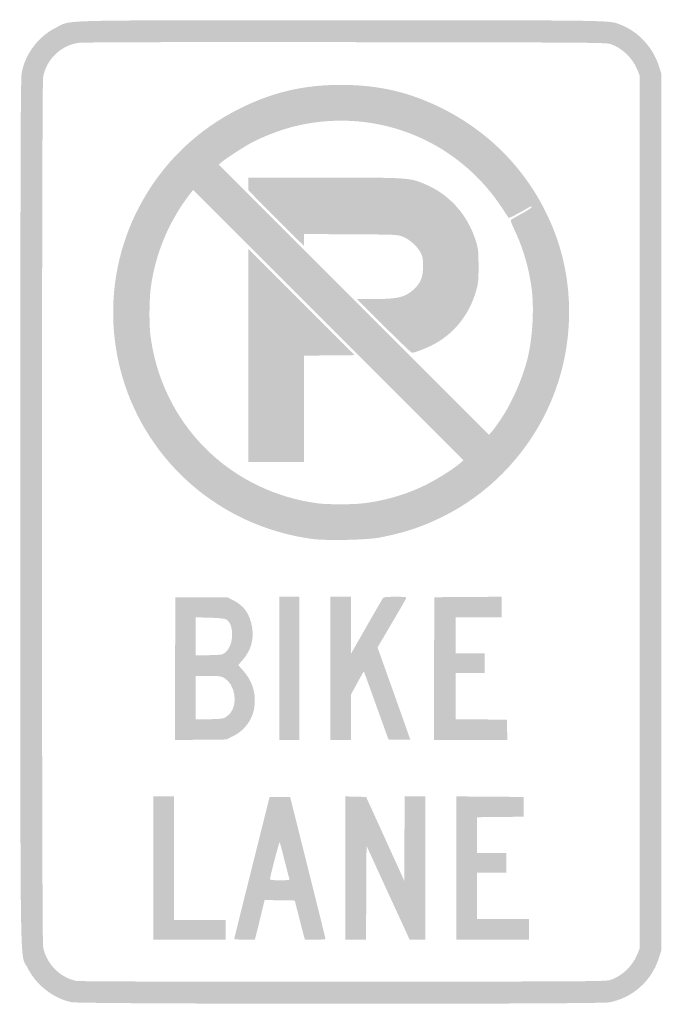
# Model space of a CAD drawing. Header units: inches. Extents: x -5.9 to 5.9, y -9 to 9.
import ezdxf

# ---------------------------------------------------------------- set-up
doc = ezdxf.new("R2010")
doc.units = ezdxf.units.IN
doc.header["$MEASUREMENT"] = 0

msp = doc.modelspace()

# ---------------------------------------------------------------- hatches: boundary and pattern name
h = msp.add_hatch(color=7)
edge = h.paths.add_edge_path()
edge.add_spline(control_points=[(-4.931, -8.973), (-5.263, -8.908), (-5.584, -8.658), (-5.739, -8.344), (-5.883, -8.052), (-5.871, -8.862), (-5.871, 0), (-5.871, 6.907), (-5.867, 7.928), (-5.845, 8.046), (-5.78, 8.391), (-5.535, 8.71), (-5.215, 8.868), (-4.926, 9.011), (-5.368, 9), (0, 9), (5.135, 9), (4.902, 9.004), (5.126, 8.915), (5.441, 8.791), (5.704, 8.508), (5.812, 8.179)], knot_values=[0, 0, 0, 0, 1, 1, 1, 2, 2, 2, 3, 3, 3, 4, 4, 4, 5, 5, 5, 6, 6, 6, 7, 7, 7, 7], degree=3, periodic=0)
edge.add_line((5.812, 8.179), (5.862, 8.026))
edge.add_line((5.862, 8.026), (5.862, 0))
edge.add_line((5.862, 0), (5.862, -8.026))
edge.add_line((5.862, -8.026), (5.812, -8.179))
edge.add_spline(control_points=[(5.812, -8.179), (5.677, -8.591), (5.334, -8.894), (4.908, -8.976), (4.722, -9.012), (-4.748, -9.009), (-4.931, -8.973)], knot_values=[0, 0, 0, 0, 1, 1, 1, 2, 2, 2, 2], degree=3, periodic=0)
edge = h.paths.add_edge_path(flags=0)
edge.add_spline(control_points=[(4.934, -8.565), (5.147, -8.492), (5.338, -8.308), (5.426, -8.09)], knot_values=[0, 0, 0, 0, 1, 1, 1, 1], degree=3, periodic=0)
edge.add_line((5.426, -8.09), (5.466, -7.991))
edge.add_line((5.466, -7.991), (5.466, 0))
edge.add_line((5.466, 0), (5.466, 7.991))
edge.add_line((5.466, 7.991), (5.426, 8.09))
edge.add_spline(control_points=[(5.426, 8.09), (5.338, 8.308), (5.147, 8.492), (4.934, 8.565), (4.85, 8.593), (4.574, 8.595), (0.069, 8.6), (-3.357, 8.603), (-4.739, 8.599), (-4.819, 8.586), (-5.141, 8.531), (-5.397, 8.279), (-5.455, 7.958), (-5.482, 7.813), (-5.482, -7.813), (-5.455, -7.958), (-5.399, -8.267), (-5.146, -8.525), (-4.845, -8.583), (-4.791, -8.594), (-2.953, -8.599), (0.043, -8.597), (4.576, -8.595), (4.85, -8.593), (4.934, -8.565)], knot_values=[0, 0, 0, 0, 1, 1, 1, 2, 2, 2, 3, 3, 3, 4, 4, 4, 5, 5, 5, 6, 6, 6, 7, 7, 7, 8, 8, 8, 8], degree=3, periodic=0)
h = msp.add_hatch(color=7)
edge = h.paths.add_edge_path()
edge.add_spline(control_points=[(-0.543, -0.492), (-1.673, -0.33), (-2.659, 0.246), (-3.334, 1.14), (-4.301, 2.42), (-4.444, 4.161), (-3.698, 5.582), (-3.28, 6.379), (-2.641, 6.999), (-1.828, 7.398), (-1.228, 7.691), (-0.672, 7.819), (0.009, 7.818), (0.688, 7.816), (1.248, 7.687), (1.838, 7.394), (2.817, 6.909), (3.552, 6.091), (3.929, 5.067), (4.311, 4.03), (4.245, 2.823), (3.75, 1.819), (3.339, 0.985), (2.67, 0.312), (1.852, -0.09), (1.474, -0.276), (1.137, -0.386), (0.699, -0.469), (0.459, -0.514), (-0.294, -0.528), (-0.543, -0.492)], knot_values=[0, 0, 0, 0, 1, 1, 1, 2, 2, 2, 3, 3, 3, 4, 4, 4, 5, 5, 5, 6, 6, 6, 7, 7, 7, 8, 8, 8, 9, 9, 9, 10, 10, 10, 10], degree=3, periodic=0)
edge = h.paths.add_edge_path(flags=0)
edge.add_spline(control_points=[(0.379, 0.156), (0.778, 0.2), (1.17, 0.312), (1.526, 0.484), (1.734, 0.584), (2.056, 0.786), (2.181, 0.894)], knot_values=[0, 0, 0, 0, 1, 1, 1, 2, 2, 2, 2], degree=3, periodic=0)
edge.add_line((2.181, 0.894), (2.241, 0.946))
edge.add_line((2.241, 0.946), (-0.233, 3.421))
edge.add_line((-0.233, 3.421), (-2.707, 5.896))
edge.add_line((-2.707, 5.896), (-2.738, 5.858))
edge.add_spline(control_points=[(-2.738, 5.858), (-3.139, 5.353), (-3.399, 4.744), (-3.484, 4.106), (-3.512, 3.889), (-3.516, 3.447), (-3.491, 3.241), (-3.393, 2.453), (-3.044, 1.73), (-2.494, 1.175), (-1.94, 0.617), (-1.204, 0.257), (-0.414, 0.157), (-0.243, 0.136), (0.195, 0.135), (0.379, 0.156)], knot_values=[0, 0, 0, 0, 1, 1, 1, 2, 2, 2, 3, 3, 3, 4, 4, 4, 5, 5, 5, 5], degree=3, periodic=0)
edge = h.paths.add_edge_path(flags=0)
edge.add_spline(control_points=[(2.924, 1.698), (3.138, 2.017), (3.333, 2.466), (3.422, 2.847), (3.505, 3.199), (3.534, 3.718), (3.491, 4.069), (3.444, 4.443), (3.335, 4.823), (3.179, 5.154), (3.106, 5.308), (3.097, 5.338), (3.119, 5.354), (3.133, 5.364), (3.222, 5.415), (3.317, 5.466), (3.413, 5.518), (3.491, 5.571), (3.491, 5.584), (3.491, 5.6), (3.47, 5.594), (3.418, 5.564), (3.254, 5.469), (3.076, 5.376), (3.07, 5.382), (3.066, 5.385), (3.009, 5.47), (2.943, 5.571), (2.101, 6.85), (0.558, 7.437), (-0.922, 7.041), (-1.134, 6.984), (-1.444, 6.864), (-1.629, 6.765), (-1.772, 6.689), (-2.113, 6.468), (-2.197, 6.396)], knot_values=[0, 0, 0, 0, 1, 1, 1, 2, 2, 2, 3, 3, 3, 4, 4, 4, 5, 5, 5, 6, 6, 6, 7, 7, 7, 8, 8, 8, 9, 9, 9, 10, 10, 10, 11, 11, 11, 12, 12, 12, 12], degree=3, periodic=0)
edge.add_line((-2.197, 6.396), (-2.239, 6.36))
edge.add_line((-2.239, 6.36), (0.234, 3.886))
edge.add_line((0.234, 3.886), (2.707, 1.412))
edge.add_line((2.707, 1.412), (2.764, 1.477))
edge.add_spline(control_points=[(2.764, 1.477), (2.795, 1.513), (2.867, 1.612), (2.924, 1.698)], knot_values=[0, 0, 0, 0, 1, 1, 1, 1], degree=3, periodic=0)
h = msp.add_hatch(color=7)
edge = h.paths.add_edge_path()
edge.add_line((0.784, 3.405), (0.293, 3.897))
edge.add_line((0.293, 3.897), (0.586, 3.897))
edge.add_spline(control_points=[(0.586, 3.897), (1.041, 3.897), (1.176, 3.929), (1.334, 4.077), (1.459, 4.194), (1.5, 4.297), (1.5, 4.5), (1.5, 4.645), (1.494, 4.674), (1.453, 4.752), (1.393, 4.866), (1.257, 4.988), (1.133, 5.038), (1.035, 5.077), (1.026, 5.078), (0.177, 5.083)], knot_values=[0, 0, 0, 0, 1, 1, 1, 2, 2, 2, 3, 3, 3, 4, 4, 4, 5, 5, 5, 5], degree=3, periodic=0)
edge.add_line((0.177, 5.083), (-0.681, 5.088))
edge.add_line((-0.681, 5.088), (-0.681, 4.979))
edge.add_line((-0.681, 4.979), (-0.681, 4.871))
edge.add_line((-0.681, 4.871), (-1.19, 5.379))
edge.add_line((-1.19, 5.379), (-1.698, 5.888))
edge.add_line((-1.698, 5.888), (-1.698, 6.004))
edge.add_line((-1.698, 6.004), (-1.698, 6.121))
edge.add_line((-1.698, 6.121), (-0.313, 6.121))
edge.add_spline(control_points=[(-0.313, 6.121), (1.231, 6.121), (1.251, 6.119), (1.523, 6.007), (1.982, 5.817), (2.319, 5.442), (2.469, 4.953), (2.511, 4.815), (2.515, 4.776), (2.516, 4.509), (2.517, 4.254), (2.512, 4.196), (2.478, 4.07), (2.351, 3.608), (2.065, 3.252), (1.653, 3.046), (1.531, 2.985), (1.34, 2.914), (1.298, 2.914), (1.286, 2.914), (1.055, 3.135), (0.784, 3.405)], knot_values=[0, 0, 0, 0, 1, 1, 1, 2, 2, 2, 3, 3, 3, 4, 4, 4, 5, 5, 5, 6, 6, 6, 7, 7, 7, 7], degree=3, periodic=0)
for points in [[(-1.698, 2.866), (-1.698, 4.819), (-0.724, 3.845), (0.25, 2.871), (-0.215, 2.866), (-0.681, 2.862), (-0.681, 1.888), (-0.681, 0.914), (-1.19, 0.914), (-1.698, 0.914), (-1.698, 2.866)], [(-1.129, -2.862), (-1.129, -1.552), (-0.948, -1.552), (-0.767, -1.552), (-0.767, -2.862), (-0.767, -4.172), (-0.948, -4.172), (-1.129, -4.172), (-1.129, -2.862)], [(1.702, -2.866), (1.707, -1.56), (2.323, -1.556), (2.94, -1.551), (2.94, -1.741), (2.94, -1.931), (2.517, -1.931), (2.095, -1.931), (2.095, -2.259), (2.095, -2.586), (2.362, -2.586), (2.629, -2.586), (2.629, -2.767), (2.629, -2.948), (2.362, -2.948), (2.095, -2.948), (2.095, -3.37), (2.095, -3.793), (2.565, -3.797), (3.034, -3.802), (3.039, -3.987), (3.044, -4.172), (2.371, -4.172), (1.698, -4.172), (1.702, -2.866)], [(-3.44, -6.517), (-3.44, -5.207), (-3.25, -5.207), (-3.06, -5.207), (-3.06, -6.336), (-3.06, -7.466), (-2.586, -7.466), (-2.112, -7.466), (-2.112, -7.647), (-2.112, -7.828), (-2.776, -7.828), (-3.44, -7.828), (-3.44, -6.517)], [(0.078, -6.517), (0.078, -5.206), (0.268, -5.211), (0.459, -5.216), (0.807, -5.982), (1.155, -6.748), (1.16, -5.978), (1.164, -5.207), (1.354, -5.207), (1.543, -5.207), (1.543, -6.517), (1.543, -7.828), (1.399, -7.828), (1.255, -7.828), (0.86, -6.969), (0.466, -6.11), (0.461, -6.969), (0.457, -7.828), (0.267, -7.828), (0.078, -7.828), (0.078, -6.517)], [(2.112, -6.517), (2.112, -5.206), (2.728, -5.211), (3.345, -5.216), (3.345, -5.397), (3.345, -5.578), (2.918, -5.582), (2.491, -5.587), (2.491, -5.914), (2.491, -6.241), (2.759, -6.241), (3.026, -6.241), (3.026, -6.422), (3.026, -6.603), (2.759, -6.603), (2.491, -6.603), (2.491, -7.026), (2.491, -7.448), (2.966, -7.448), (3.44, -7.448), (3.44, -7.638), (3.44, -7.828), (2.776, -7.828), (2.112, -7.828), (2.112, -6.517)]]:
    msp.add_hatch(color=7).paths.add_polyline_path(points)
h = msp.add_hatch(color=7)
edge = h.paths.add_edge_path()
edge.add_line((-3.039, -2.867), (-3.034, -1.56))
edge.add_line((-3.034, -1.56), (-2.56, -1.56))
edge.add_line((-2.56, -1.56), (-2.085, -1.56))
edge.add_line((-2.085, -1.56), (-1.971, -1.617))
edge.add_spline(control_points=[(-1.971, -1.617), (-1.778, -1.712), (-1.667, -1.872), (-1.629, -2.111), (-1.593, -2.341), (-1.651, -2.539), (-1.807, -2.715)], knot_values=[0, 0, 0, 0, 1, 1, 1, 2, 2, 2, 2], degree=3, periodic=0)
edge.add_line((-1.807, -2.715), (-1.883, -2.801))
edge.add_line((-1.883, -2.801), (-1.801, -2.894))
edge.add_spline(control_points=[(-1.801, -2.894), (-1.635, -3.08), (-1.567, -3.272), (-1.581, -3.514), (-1.596, -3.77), (-1.75, -3.996), (-1.987, -4.109)], knot_values=[0, 0, 0, 0, 1, 1, 1, 2, 2, 2, 2], degree=3, periodic=0)
edge.add_line((-1.987, -4.109), (-2.103, -4.164))
edge.add_line((-2.103, -4.164), (-2.573, -4.169))
edge.add_line((-2.573, -4.169), (-3.043, -4.174))
edge.add_line((-3.043, -4.174), (-3.039, -2.867))
edge = h.paths.add_edge_path(flags=0)
edge.add_spline(control_points=[(-2.141, -3.77), (-2.111, -3.757), (-2.061, -3.719), (-2.031, -3.685), (-1.882, -3.514), (-1.942, -3.15), (-2.139, -3.039), (-2.2, -3.005), (-2.231, -3.001), (-2.435, -3)], knot_values=[0, 0, 0, 0, 1, 1, 1, 2, 2, 2, 3, 3, 3, 3], degree=3, periodic=0)
edge.add_line((-2.435, -3), (-2.664, -3))
edge.add_line((-2.664, -3), (-2.664, -3.397))
edge.add_line((-2.664, -3.397), (-2.664, -3.793))
edge.add_line((-2.664, -3.793), (-2.43, -3.793))
edge.add_spline(control_points=[(-2.43, -3.793), (-2.274, -3.793), (-2.179, -3.785), (-2.141, -3.77)], knot_values=[0, 0, 0, 0, 1, 1, 1, 1], degree=3, periodic=0)
edge = h.paths.add_edge_path(flags=0)
edge.add_spline(control_points=[(-2.175, -2.605), (-2.058, -2.56), (-1.981, -2.385), (-1.996, -2.197), (-2.005, -2.077), (-2.045, -1.996), (-2.111, -1.963), (-2.139, -1.949), (-2.249, -1.939), (-2.409, -1.935)], knot_values=[0, 0, 0, 0, 1, 1, 1, 2, 2, 2, 3, 3, 3, 3], degree=3, periodic=0)
edge.add_line((-2.409, -1.935), (-2.664, -1.928))
edge.add_line((-2.664, -1.928), (-2.664, -2.274))
edge.add_line((-2.664, -2.274), (-2.664, -2.621))
edge.add_line((-2.664, -2.621), (-2.441, -2.621))
edge.add_spline(control_points=[(-2.441, -2.621), (-2.318, -2.621), (-2.199, -2.613), (-2.175, -2.605)], knot_values=[0, 0, 0, 0, 1, 1, 1, 1], degree=3, periodic=0)
h = msp.add_hatch(color=7)
edge = h.paths.add_edge_path()
edge.add_line((-0.198, -2.862), (-0.198, -1.552))
edge.add_line((-0.198, -1.552), (-0.009, -1.552))
edge.add_line((-0.009, -1.552), (0.181, -1.552))
edge.add_line((0.181, -1.552), (0.181, -2.073))
edge.add_line((0.181, -2.073), (0.181, -2.595))
edge.add_line((0.181, -2.595), (0.465, -2.098))
edge.add_spline(control_points=[(0.465, -2.098), (0.62, -1.825), (0.757, -1.59), (0.768, -1.576), (0.784, -1.558), (0.837, -1.552), (0.995, -1.552), (1.172, -1.552), (1.201, -1.555), (1.192, -1.578), (1.187, -1.592), (1.066, -1.801), (0.925, -2.041)], knot_values=[0, 0, 0, 0, 1, 1, 1, 2, 2, 2, 3, 3, 3, 4, 4, 4, 4], degree=3, periodic=0)
edge.add_line((0.925, -2.041), (0.667, -2.479))
edge.add_line((0.667, -2.479), (0.967, -3.32))
edge.add_spline(control_points=[(0.967, -3.32), (1.132, -3.784), (1.267, -4.165), (1.267, -4.168), (1.267, -4.171), (1.177, -4.171), (1.067, -4.169)], knot_values=[0, 0, 0, 0, 1, 1, 1, 2, 2, 2, 2], degree=3, periodic=0)
edge.add_line((1.067, -4.169), (0.867, -4.164))
edge.add_line((0.867, -4.164), (0.644, -3.544))
edge.add_spline(control_points=[(0.644, -3.544), (0.522, -3.204), (0.42, -2.923), (0.417, -2.92), (0.414, -2.917), (0.36, -3.011), (0.297, -3.129)], knot_values=[0, 0, 0, 0, 1, 1, 1, 2, 2, 2, 2], degree=3, periodic=0)
edge.add_line((0.297, -3.129), (0.181, -3.342))
edge.add_line((0.181, -3.342), (0.181, -3.757))
edge.add_line((0.181, -3.757), (0.181, -4.172))
edge.add_line((0.181, -4.172), (-0.009, -4.172))
edge.add_line((-0.009, -4.172), (-0.198, -4.172))
edge.add_line((-0.198, -4.172), (-0.198, -2.862))
h = msp.add_hatch(color=7)
edge = h.paths.add_edge_path()
edge.add_spline(control_points=[(-1.956, -7.815), (-1.956, -7.808), (-1.81, -7.22), (-1.632, -6.509)], knot_values=[0, 0, 0, 0, 1, 1, 1, 1], degree=3, periodic=0)
edge.add_line((-1.632, -6.509), (-1.308, -5.216))
edge.add_line((-1.308, -5.216), (-1.121, -5.216))
edge.add_line((-1.121, -5.216), (-0.933, -5.216))
edge.add_line((-0.933, -5.216), (-0.609, -6.509))
edge.add_spline(control_points=[(-0.609, -6.509), (-0.431, -7.22), (-0.285, -7.808), (-0.285, -7.815), (-0.285, -7.822), (-0.37, -7.828), (-0.473, -7.828)], knot_values=[0, 0, 0, 0, 1, 1, 1, 2, 2, 2, 2], degree=3, periodic=0)
edge.add_line((-0.473, -7.828), (-0.662, -7.828))
edge.add_line((-0.662, -7.828), (-0.683, -7.754))
edge.add_spline(control_points=[(-0.683, -7.754), (-0.694, -7.714), (-0.736, -7.553), (-0.775, -7.397)], knot_values=[0, 0, 0, 0, 1, 1, 1, 1], degree=3, periodic=0)
edge.add_line((-0.775, -7.397), (-0.847, -7.112))
edge.add_line((-0.847, -7.112), (-1.124, -7.107))
edge.add_line((-1.124, -7.107), (-1.4, -7.103))
edge.add_line((-1.4, -7.103), (-1.473, -7.404))
edge.add_spline(control_points=[(-1.473, -7.404), (-1.513, -7.57), (-1.553, -7.733), (-1.562, -7.766)], knot_values=[0, 0, 0, 0, 1, 1, 1, 1], degree=3, periodic=0)
edge.add_line((-1.562, -7.766), (-1.579, -7.828))
edge.add_line((-1.579, -7.828), (-1.768, -7.828))
edge.add_spline(control_points=[(-1.768, -7.828), (-1.872, -7.828), (-1.957, -7.822), (-1.956, -7.815)], knot_values=[0, 0, 0, 0, 1, 1, 1, 1], degree=3, periodic=0)
edge = h.paths.add_edge_path(flags=0)
edge.add_spline(control_points=[(-0.947, -6.713), (-0.953, -6.697), (-0.993, -6.544), (-1.036, -6.373), (-1.079, -6.202), (-1.119, -6.055), (-1.124, -6.046), (-1.133, -6.032), (-1.3, -6.666), (-1.301, -6.72), (-1.302, -6.736), (-1.254, -6.741), (-1.119, -6.741), (-0.956, -6.741), (-0.937, -6.738), (-0.947, -6.713)], knot_values=[0, 0, 0, 0, 1, 1, 1, 2, 2, 2, 3, 3, 3, 4, 4, 4, 5, 5, 5, 5], degree=3, periodic=0)

doc.saveas('drawing.dxf')
